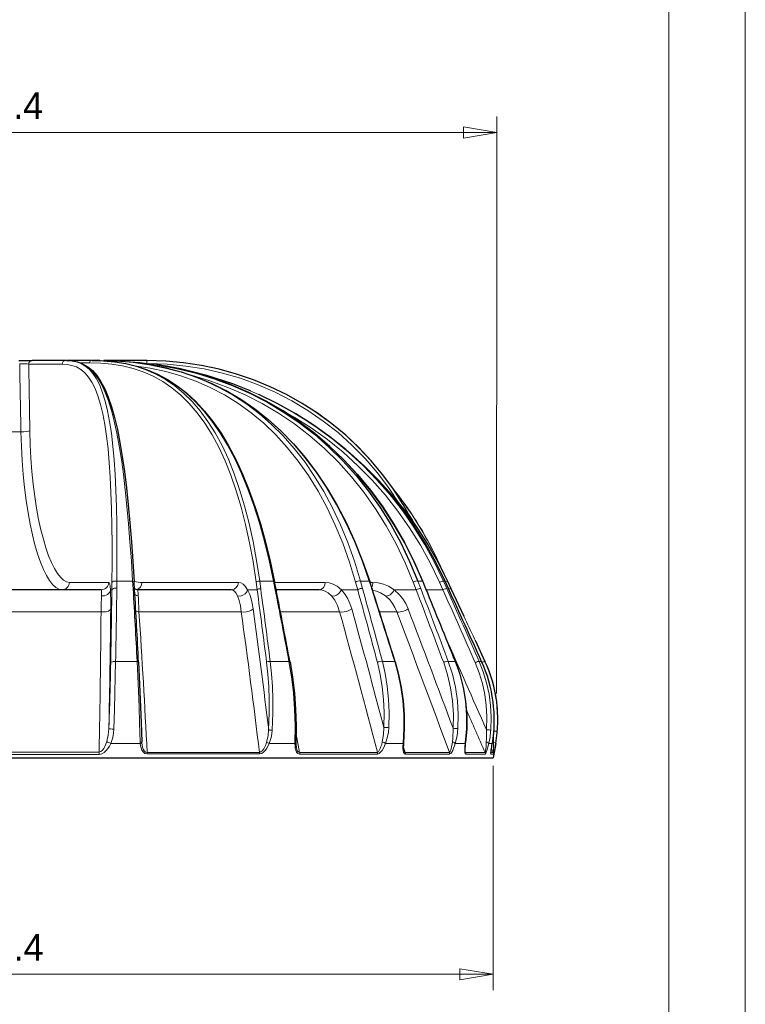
# Model space of a CAD drawing. Header units: millimetres. Extents: x 0 to 594, y 0 to 840.
# Tile 32 of 33: x 499 to 594, y 515 to 644. Entities that reach past the tile are written whole.
import ezdxf

# ---------------------------------------------------------------- set-up
doc = ezdxf.new("R2010")
doc.units = ezdxf.units.MM
doc.styles.add('Default', font='txt')
doc.dimstyles.new('ISO', dxfattribs={"dimtxt": 3.5, "dimasz": 4.375, "dimexe": 2.1, "dimexo": 1.05, "dimgap": 1.75, "dimtad": 1, "dimdsep": 46, "dimtxsty": 'Default', "dimblk": 'CLOSED', "dimcen": 0.09, "dimclrt": 13, "dimadec": 0, "dimazin": 0, "dimtfac": 0.4, "dimtdec": 3, "dimtofl": 0, "dimtmove": 0, "dimatfit": 3, "dimldrblk": 'CLOSED', "dimfxl": 0, "dimtolj": 1, "dimarcsym": 0})

# ---------------------------------------------------------------- blocks, each defined once
blk = doc.blocks.new('_CLOSED')
at = {"color": 0, "linetype": 'ByBlock', "lineweight": -2}
for p, q in [((-1, 0.166667), (0, 0)), ((-1, 0.166667), (-1, -0.166667)), ((0, 0), (-1, -0.166667)), ((0, 0), (-1, 0))]:
    blk.add_line(p, q, dxfattribs=at)
blk = doc.blocks.new('*D18')
at = {"color": 0, "linetype": 'Continuous', "lineweight": -2}
for p, q in [((431.65, 546.31), (431.65, 516.94)), ((561.02, 546.31), (561.02, 516.94)), ((436.03, 519.04), (556.65, 519.04))]:
    blk.add_line(p, q, dxfattribs=at)
at = {"layer": 'Defpoints', "color": 0}
for p in [(431.65, 547.36), (561.02, 547.36), (561.02, 519.04)]:
    blk.add_point(p, dxfattribs=at)
at = {"color": 0, "lineweight": -2, "xscale": 4.375, "yscale": 4.375, "zscale": 4.375, "rotation": 180}
blk.add_blockref('_CLOSED', (431.65, 519.04), dxfattribs=at)
at = {"color": 0, "lineweight": -2, "xscale": 4.375, "yscale": 4.375, "zscale": 4.375}
blk.add_blockref('_CLOSED', (561.02, 519.04), dxfattribs=at)
at = {"color": 0, "lineweight": 0, "insert": (496.34, 522.54), "char_height": 3.5, "attachment_point": 5, "style": 'Default'}
blk.add_mtext('\\A1;129.4', dxfattribs=at)
blk = doc.blocks.new('*D19')
at = {"color": 0, "linetype": 'Continuous', "lineweight": -2}
for p, q in [((431.06, 555.79), (431.07, 631.31)), ((561.47, 555.77), (561.49, 631.29)), ((557.11, 629.19), (435.44, 629.2))]:
    blk.add_line(p, q, dxfattribs=at)
at = {"layer": 'Defpoints', "color": 0}
for p in [(431.07, 629.21), (431.06, 554.74), (561.47, 554.72)]:
    blk.add_point(p, dxfattribs=at)
at = {"color": 0, "lineweight": -2, "xscale": 4.375, "yscale": 4.375, "zscale": 4.375}
for p, rotation in [((431.07, 629.21), 179.9914044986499), ((561.49, 629.19), 359.99140449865)]:
    blk.add_blockref('_CLOSED', p, dxfattribs=dict(at, rotation=rotation))
at = {"color": 0, "lineweight": 0, "insert": (496.28, 632.7), "char_height": 3.5, "attachment_point": 5, "rotation": 359.9914, "style": 'Default'}
blk.add_mtext('\\A1;130.4', dxfattribs=at)
blk = doc.blocks.new('FORMAT')
at = {"color": 0, "linetype": 'Continuous', "lineweight": 0}
for p, q in [((594, 0), (594, 840)), ((584, 10), (584, 830))]:
    blk.add_line(p, q, dxfattribs=at)
blk = doc.blocks.new('Non relazionati1', base_point=(-7.15, 229.83))
at = {"color": 0, "linetype": 'Continuous', "lineweight": 0}
dim = blk.add_linear_dim(base=(561.02, 519.04), p1=(431.65, 547.36), p2=(561.02, 547.36), angle=0, dimstyle='ISO', override={"dimdec": 1, "dimpost": '<>', "dimclrt": 0, "dimtmove": 0}, dxfattribs=at)
dim.commit()
dim.dimension.update_dxf_attribs({"geometry": '*D18', "text_midpoint": (496.34, 519.04), "dimtype": 161})
blk = doc.blocks.new('c', base_point=(-7.15, 229.83))
at = {"color": 0, "linetype": 'Continuous', "lineweight": 30}
for p, q in [((498.97, 599.36), (500.72, 599.36)), ((505.1, 599.36), (500.72, 599.36)), ((508.48, 599.36), (505.19, 599.36)), ((509.57, 599.36), (508.55, 599.36)), ((515.71, 599.36), (510.09, 599.36)), ((514.1, 569.36), (514.04, 570.38)), ((532.61, 569.42), (532.42, 570.4)), ((545.18, 569.46), (544.87, 570.44)), ((552.21, 569.49), (551.81, 570.47)), ((555.17, 569.51), (554.73, 570.48)), ((555.04, 570.49), (555.49, 569.51)), ((509.74, 569.36), (482.93, 569.36)), ((526.76, 569.36), (514.53, 569.36)), ((538.25, 569.36), (532.62, 569.36)), ((555.49, 569.51), (557.18, 565.89)), ((558.65, 562.74), (559.94, 559.97)), ((515.04, 549.4), (515.04, 549.46)), ((535.21, 549.3), (535.22, 549.32)), ((549.28, 549.26), (549.28, 549.28)), ((557.37, 549.26), (557.39, 549.35)), ((560.85, 548.92), (560.9, 549.25)), ((561.35, 549.24), (561.02, 547.36)), ((549.32, 548.31), (549.32, 548.31)), ((560.72, 547.96), (560.72, 547.96)), ((431.65, 547.36), (561.02, 547.36))]:
    blk.add_line(p, q, dxfattribs=at)
at = {"color": 0, "linetype": 'Continuous', "lineweight": 0}
for p, q in [((510.09, 599.36), (510.09, 599.35)), ((515.71, 599.36), (515.71, 598.99)), ((504.61, 598.87), (500.24, 598.87)), ((508.22, 599.07), (506.97, 599.07)), ((499.24, 590.02), (493.44, 590.02)), ((554.19, 572.21), (553.65, 573.37)), ((553.65, 573.37), (553.69, 573.37)), ((553.69, 573.37), (555.03, 570.51)), ((510.74, 570.32), (505.59, 570.32)), ((511.14, 570.29), (511.13, 569.36)), ((511.79, 570.49), (511.78, 569.55)), ((513.85, 570.49), (511.79, 570.49)), ((513.91, 569.47), (513.85, 570.49)), ((527.69, 570.32), (515.07, 570.32)), ((530, 570.37), (530.14, 569.36)), ((530.47, 570.49), (530.61, 569.47)), ((532.28, 570.49), (530.47, 570.49)), ((532.47, 569.51), (532.28, 570.49)), ((539.05, 570.32), (532.43, 570.32)), ((543.02, 570.33), (543.29, 569.36)), ((543.66, 570.49), (543.93, 569.51)), ((544.8, 570.49), (543.66, 570.49)), ((545.12, 569.51), (544.8, 570.49)), ((545.29, 570.32), (544.9, 570.32)), ((550.56, 570.33), (550.94, 569.36)), ((551.16, 570.49), (551.53, 569.51)), ((551.79, 570.49), (551.16, 570.49)), ((552.19, 569.51), (551.79, 570.49)), ((554, 570.33), (554.44, 569.36)), ((554.52, 570.49), (554.95, 569.51)), ((554.72, 570.49), (554.52, 570.49)), ((555.17, 569.51), (554.72, 570.49)), ((510.94, 569.36), (511.13, 569.36)), ((528.89, 569.36), (530.14, 569.36)), ((543.29, 569.36), (541.16, 569.36)), ((550.94, 569.36), (548.07, 569.36)), ((554.44, 569.36), (552.27, 569.36)), ((509.71, 566.47), (482.97, 566.47)), ((528.05, 566.47), (514.68, 566.47)), ((540.92, 566.47), (533.19, 566.47)), ((548.4, 566.47), (546.13, 566.47)), ((514.42, 559.98), (511.62, 559.97)), ((534.3, 559.97), (531.84, 559.98)), ((548.13, 559.97), (546.52, 559.97)), ((556.05, 559.97), (555.14, 559.97)), ((559.5, 559.98), (559.18, 559.97)), ((535.24, 550.44), (535.68, 548.08)), ((514.85, 549.24), (510.99, 549.24)), ((515.04, 549.31), (515.04, 549.46)), ((535.08, 549.24), (531.73, 549.24)), ((535.08, 549.24), (535.08, 549.26)), ((549.23, 549.24), (546.94, 549.24)), ((549.23, 549.23), (549.23, 549.24)), ((557.36, 549.24), (556.06, 549.24)), ((557.36, 549.24), (557.37, 549.33)), ((560.9, 549.24), (560.44, 549.24)), ((560.85, 548.91), (560.9, 549.24)), ((545.86, 548.08), (535.68, 548.08)), ((545.88, 547.84), (535.7, 547.84)), ((549.26, 548.88), (549.51, 548.08)), ((555.29, 548.08), (549.51, 548.08)), ((555.32, 547.84), (549.54, 547.84)), ((557.31, 548.27), (557.39, 548.08)), ((559.96, 548.08), (557.39, 548.08)), ((559.99, 547.84), (557.42, 547.84)), ((561.03, 548.08), (560.73, 548.08)), ((561.06, 547.84), (560.73, 547.84)), ((561.03, 548.08), (560.79, 548.58))]:
    blk.add_line(p, q, dxfattribs=at)
for points in [[(505.1, 599.36), (505.77, 599.32), (506.42, 599.2), (507.03, 598.99), (507.61, 598.66), (508.15, 598.23), (508.65, 597.66), (509.11, 596.96), (509.54, 596.13), (509.92, 595.15), (510.26, 594.03), (510.57, 592.77), (510.84, 591.37), (511.07, 589.84), (511.27, 588.16), (511.43, 586.36), (511.56, 584.43), (511.66, 582.39), (511.73, 580.23), (511.78, 577.96), (511.8, 575.59), (511.8, 573.13), (511.79, 570.49)], [(505.19, 599.36), (505.86, 599.32), (506.51, 599.2), (507.13, 598.99), (507.72, 598.67), (508.29, 598.24), (508.83, 597.68), (509.33, 596.99), (509.81, 596.16), (510.26, 595.18), (510.68, 594.07), (511.08, 592.81), (511.44, 591.41), (511.78, 589.87), (512.09, 588.2), (512.38, 586.4), (512.64, 584.47), (512.88, 582.42), (513.11, 580.25), (513.31, 577.98), (513.5, 575.61), (513.68, 573.15), (513.85, 570.49)], [(508.48, 599.36), (509.96, 599.31), (511.41, 599.18), (512.84, 598.95), (514.22, 598.61), (515.57, 598.15), (516.87, 597.58), (518.13, 596.88), (519.35, 596.05), (520.52, 595.09), (521.63, 594), (522.7, 592.76), (523.7, 591.39), (524.65, 589.88), (525.54, 588.23), (526.38, 586.44), (527.15, 584.53), (527.85, 582.49), (528.5, 580.33), (529.08, 578.05), (529.6, 575.66), (530.06, 573.17), (530.47, 570.49)], [(508.55, 599.36), (510.03, 599.31), (511.48, 599.18), (512.91, 598.96), (514.31, 598.62), (515.68, 598.18), (517.02, 597.61), (518.32, 596.92), (519.58, 596.1), (520.81, 595.14), (521.99, 594.05), (523.13, 592.82), (524.22, 591.44), (525.27, 589.93), (526.26, 588.28), (527.2, 586.5), (528.09, 584.58), (528.93, 582.54), (529.71, 580.37), (530.43, 578.08), (531.1, 575.68), (531.71, 573.19), (532.28, 570.49)], [(509.57, 599.36), (511.66, 599.31), (513.71, 599.15), (515.74, 598.88), (517.73, 598.5), (519.68, 598), (521.6, 597.38), (523.47, 596.63), (525.29, 595.76), (527.06, 594.76), (528.78, 593.64), (530.43, 592.38), (532.02, 591), (533.54, 589.49), (534.99, 587.85), (536.36, 586.09), (537.66, 584.2), (538.87, 582.21), (540, 580.09), (541.05, 577.87), (542, 575.55), (542.86, 573.12), (543.66, 570.49)], [(509.59, 599.36), (511.75, 599.3), (513.9, 599.13), (516.02, 598.84), (518.1, 598.43), (520.16, 597.88), (522.17, 597.2), (524.15, 596.38), (526.08, 595.42), (527.95, 594.32), (529.77, 593.08), (531.53, 591.69), (533.22, 590.16), (534.84, 588.49), (536.39, 586.68), (537.86, 584.73), (539.24, 582.66), (540.54, 580.45), (541.75, 578.13), (542.87, 575.69), (543.88, 573.15), (544.81, 570.49)], [(550.35, 578.47), (549.21, 580.53), (547.94, 582.52), (546.55, 584.43), (545.05, 586.24), (543.43, 587.96), (541.72, 589.58), (539.91, 591.09), (538, 592.48), (536.02, 593.76), (533.96, 594.91), (531.84, 595.94), (529.66, 596.83), (527.43, 597.59), (525.16, 598.22), (522.85, 598.71), (520.52, 599.07), (518.17, 599.28), (515.71, 599.36)], [(499.07, 598.94), (499.43, 598.94), (499.77, 598.93), (500.04, 598.91), (500.24, 598.87)], [(504.61, 598.87), (505.27, 598.84), (505.9, 598.72), (506.49, 598.51), (507.05, 598.19), (507.58, 597.76), (508.07, 597.2), (508.52, 596.51), (508.93, 595.68), (509.31, 594.72), (509.65, 593.61), (509.95, 592.36), (510.21, 590.98), (510.44, 589.45), (510.63, 587.8), (510.79, 586.02), (510.92, 584.11), (511.01, 582.08), (511.09, 579.95), (511.13, 577.7), (511.15, 575.36), (511.16, 572.93), (511.14, 570.29)], [(508.22, 599.07), (509.69, 599.02), (511.13, 598.89), (512.53, 598.66), (513.91, 598.32), (515.24, 597.87), (516.53, 597.3), (517.78, 596.61), (518.98, 595.79), (520.14, 594.83), (521.25, 593.74), (522.3, 592.51), (523.3, 591.15), (524.24, 589.65), (525.12, 588.01), (525.94, 586.24), (526.71, 584.34), (527.41, 582.31), (528.05, 580.16), (528.63, 577.89), (529.14, 575.52), (529.6, 573.04), (530, 570.37)], [(514.1, 598.68), (516.16, 598.37), (518.19, 597.93), (520.17, 597.36), (522.12, 596.66), (524.01, 595.83), (525.85, 594.86), (527.63, 593.76), (529.35, 592.52), (531, 591.14), (532.58, 589.63), (534.08, 587.98), (535.51, 586.2), (536.85, 584.29), (538.11, 582.26), (539.28, 580.1), (540.36, 577.83), (541.34, 575.44), (542.22, 572.96), (543.02, 570.33)], [(548.67, 580.68), (547.32, 582.73), (545.85, 584.69), (544.25, 586.54), (542.54, 588.29), (540.72, 589.93), (538.79, 591.44), (536.77, 592.83), (534.67, 594.09), (532.49, 595.21), (530.25, 596.19), (527.95, 597.03), (525.6, 597.71), (523.21, 598.25), (520.79, 598.64), (518.35, 598.88), (515.9, 598.97)], [(521.57, 597.42), (523.96, 596.7), (526.3, 595.84), (528.58, 594.85), (530.8, 593.72), (532.95, 592.45), (535.03, 591.05), (537.02, 589.51), (538.94, 587.85), (540.76, 586.06), (542.48, 584.14), (544.11, 582.11), (545.62, 579.96), (547.03, 577.71), (548.33, 575.36), (549.5, 572.9), (550.56, 570.33)], [(528.93, 595.52), (531.3, 594.46), (533.6, 593.28), (535.84, 591.97), (538, 590.55), (540.09, 589.01), (542.09, 587.36), (544, 585.6), (545.81, 583.74), (547.53, 581.77), (549.14, 579.72), (550.64, 577.57), (552.03, 575.33), (553.3, 573.02), (554.52, 570.49)], [(530.32, 594.92), (532.73, 593.75), (535.08, 592.44), (537.35, 591.01), (539.54, 589.46), (541.65, 587.78), (543.66, 585.98), (545.58, 584.08), (547.39, 582.06), (549.09, 579.94), (550.67, 577.73), (552.14, 575.42), (553.48, 573.03), (554.72, 570.49)], [(532.7, 593.26), (534.98, 591.96), (537.19, 590.55), (539.32, 589.01), (541.37, 587.35), (543.32, 585.58), (545.17, 583.71), (546.92, 581.72), (548.56, 579.64), (550.09, 577.47), (551.5, 575.2), (552.79, 572.86), (554, 570.33)], [(499.24, 590.02), (499.3, 588.12), (499.39, 586.27), (499.53, 584.46), (499.71, 582.72), (499.92, 581.04), (500.16, 579.44), (500.44, 577.94), (500.74, 576.53), (501.07, 575.23), (501.42, 574.04), (501.79, 572.97), (502.18, 572.03), (502.57, 571.23), (502.97, 570.57), (503.38, 570.04), (503.79, 569.67), (504.2, 569.44), (504.61, 569.36)], [(500.4, 590.15), (500.45, 588.34), (500.54, 586.56), (500.67, 584.83), (500.84, 583.16), (501.05, 581.55), (501.28, 580.02), (501.55, 578.57), (501.85, 577.22), (502.17, 575.97), (502.51, 574.83), (502.86, 573.81), (503.23, 572.91), (503.62, 572.13), (504, 571.49), (504.4, 570.99), (504.79, 570.62), (505.18, 570.4), (505.59, 570.32)], [(510.74, 570.32), (510.8, 570.27), (510.85, 570.1), (510.89, 569.82), (510.94, 569.36)], [(527.69, 570.32), (528, 570.27), (528.3, 570.1), (528.58, 569.83), (528.89, 569.36)], [(530, 570.37), (530.1, 570.45), (530.26, 570.49), (530.47, 570.49)], [(539.05, 570.32), (539.58, 570.27), (540.1, 570.1), (540.6, 569.83), (541.16, 569.36)], [(545.29, 570.32), (545.99, 570.27), (546.68, 570.1), (547.34, 569.82), (548.07, 569.36)], [(509.74, 569.36), (509.76, 569.31), (509.76, 569.18), (509.77, 568.97), (509.77, 568.55)], [(510.98, 566.86), (510.98, 567.53), (510.98, 568.15), (510.97, 568.7), (510.94, 569.36)], [(514.53, 569.36), (514.54, 569.31), (514.55, 569.19), (514.57, 568.98), (514.59, 568.55)], [(526.76, 569.36), (526.96, 569.31), (527.16, 569.19), (527.34, 568.97), (527.58, 568.55)], [(528.89, 569.36), (528.77, 569.07), (528.56, 568.83), (528.28, 568.64), (527.96, 568.54), (527.58, 568.55)], [(528.05, 566.47), (527.94, 567.27), (527.78, 567.96), (527.58, 568.55)], [(529.6, 566.86), (529.49, 567.54), (529.34, 568.17), (529.17, 568.72), (528.89, 569.36)], [(538.25, 569.36), (538.64, 569.31), (539.03, 569.19), (539.41, 568.97), (539.88, 568.55)], [(541.16, 569.36), (541.01, 569.07), (540.78, 568.82), (540.5, 568.64), (540.21, 568.54), (539.88, 568.55)], [(540.92, 566.47), (540.65, 567.28), (540.3, 567.98), (539.88, 568.55)], [(542.51, 566.86), (542.28, 567.55), (542, 568.18), (541.67, 568.74), (541.16, 569.36)], [(545.23, 569.31), (545.77, 569.19), (546.29, 568.97), (546.94, 568.55)], [(548.4, 566.47), (548.16, 567.03), (547.86, 567.54), (547.52, 567.99), (546.94, 568.55)], [(549.89, 566.86), (549.57, 567.55), (549.18, 568.19), (548.73, 568.75), (548.07, 569.36)], [(509.71, 566.47), (510.05, 566.45), (510.39, 566.49), (510.67, 566.57), (510.88, 566.69), (510.98, 566.86)], [(528.05, 566.47), (528.38, 566.43), (528.75, 566.46), (529.11, 566.54), (529.4, 566.67), (529.6, 566.86)], [(540.92, 566.47), (541.18, 566.43), (541.52, 566.45), (541.88, 566.53), (542.22, 566.67), (542.51, 566.86)], [(511.62, 559.97), (511.58, 557.96), (511.53, 555.85), (511.47, 553.69), (511.38, 551.13)], [(514.42, 559.98), (514.52, 558.06), (514.61, 556.07), (514.69, 554.03), (514.76, 551.96), (514.84, 549.4)], [(531.38, 559.86), (531.54, 558.29), (531.66, 556.66), (531.71, 554.98), (531.72, 553.26), (531.64, 551.01)], [(531.84, 559.98), (532.01, 558.37), (532.13, 556.71), (532.19, 554.99), (532.2, 553.25), (532.12, 550.97)], [(534.3, 559.97), (534.63, 557.97), (534.88, 555.87), (535.04, 553.71), (535.11, 551.53), (535.08, 549.26)], [(545.88, 559.82), (546.24, 558.28), (546.5, 556.67), (546.67, 555.01), (546.74, 553.33), (546.7, 551.34)], [(546.52, 559.97), (546.89, 558.39), (547.16, 556.74), (547.34, 555.04), (547.41, 553.31), (547.37, 551.31)], [(548.13, 559.97), (548.59, 558.32), (548.94, 556.6), (549.19, 554.83), (549.32, 553.03), (549.34, 551.22), (549.23, 549.24)], [(554.54, 559.82), (555.06, 558.21), (555.45, 556.53), (555.7, 554.81), (555.81, 553.05), (555.77, 551.24)], [(555.14, 559.97), (555.68, 558.32), (556.08, 556.6), (556.34, 554.83), (556.45, 553.03), (556.4, 551.2)], [(556.05, 559.97), (556.64, 558.3), (557.09, 556.56), (557.39, 554.77), (557.54, 552.95), (557.53, 551.14), (557.37, 549.33)], [(558.66, 559.82), (559.19, 558.48), (559.61, 557.09), (559.92, 555.66), (560.11, 554.21), (560.19, 552.75), (560.14, 551.03)], [(559.18, 559.97), (559.72, 558.6), (560.15, 557.17), (560.47, 555.71), (560.67, 554.22), (560.75, 552.72), (560.7, 550.99)], [(559.94, 559.97), (559.94, 559.97)], [(510.74, 551.18), (510.66, 550.32), (510.47, 549.48)], [(511.38, 551.13), (511.33, 550.57), (511.24, 550.01), (510.99, 549.24)], [(531.64, 551.01), (531.58, 550.23), (531.38, 549.39)], [(531.64, 551.01), (531.75, 550.99), (531.91, 550.98), (532.12, 550.97)], [(532.12, 550.97), (532.07, 550.5), (531.99, 550.04), (531.73, 549.24)], [(546.7, 551.34), (546.66, 550.4), (546.51, 549.45)], [(547.37, 551.31), (547.31, 550.72), (547.21, 550.14), (546.94, 549.24)], [(556.4, 551.2), (556.29, 550.25), (556.06, 549.24)], [(509.45, 548.11), (509.68, 548.18), (509.89, 548.36), (510.07, 548.59), (510.22, 548.86), (510.35, 549.15), (510.47, 549.48)], [(509.46, 547.81), (509.81, 547.88), (510.12, 548.06), (510.4, 548.31), (510.62, 548.59), (510.82, 548.9), (510.99, 549.24)], [(514.84, 549.4), (514.96, 549.42), (515.04, 549.46)], [(515.04, 549.31), (515.01, 549.28), (514.85, 549.24)], [(514.85, 549.24), (514.89, 548.94), (514.96, 548.65), (515.07, 548.37), (515.23, 548.13), (515.46, 547.95), (515.76, 547.87)], [(515.04, 549.31), (515.08, 549.03), (515.13, 548.76), (515.22, 548.51), (515.34, 548.29), (515.51, 548.12), (515.75, 548.05)], [(530.44, 548.05), (530.64, 548.13), (530.83, 548.3), (531, 548.53), (531.14, 548.79), (531.27, 549.07), (531.38, 549.39)], [(530.45, 547.87), (530.73, 547.94), (530.98, 548.12), (531.21, 548.35), (531.41, 548.62), (531.58, 548.92), (531.73, 549.24)], [(535.21, 549.31), (535.21, 549.28), (535.08, 549.24)], [(535.08, 549.24), (535.09, 548.93), (535.12, 548.63), (535.19, 548.35), (535.3, 548.1), (535.47, 547.92), (535.7, 547.84)], [(545.86, 548.08), (546, 548.16), (546.12, 548.34), (546.24, 548.57), (546.34, 548.84), (546.43, 549.12), (546.51, 549.45)], [(545.88, 547.84), (546.09, 547.91), (546.29, 548.09), (546.48, 548.33), (546.65, 548.61), (546.8, 548.91), (546.94, 549.24)], [(546.94, 549.24), (546.76, 549.36), (546.51, 549.45)], [(549.54, 547.84), (549.4, 547.9), (549.3, 548.07), (549.24, 548.31), (549.21, 548.59), (549.21, 548.88), (549.23, 549.23)], [(555.68, 549.44), (555.64, 549.14), (555.58, 548.86), (555.52, 548.59), (555.46, 548.35), (555.38, 548.17), (555.29, 548.08)], [(556.06, 549.24), (555.95, 548.92), (555.84, 548.62), (555.72, 548.34), (555.59, 548.09), (555.46, 547.91), (555.32, 547.84)], [(555.68, 549.44), (555.81, 549.4), (555.93, 549.35), (556.06, 549.24)], [(557.42, 547.84), (557.35, 547.9), (557.3, 548.08), (557.29, 548.32), (557.29, 548.6), (557.32, 548.9), (557.36, 549.24)], [(559.96, 548.08), (559.99, 548.16), (560.02, 548.33), (560.05, 548.56), (560.08, 548.82), (560.1, 549.11), (560.12, 549.43)], [(559.99, 547.84), (560.05, 547.91), (560.12, 548.09), (560.2, 548.33), (560.28, 548.61), (560.36, 548.91), (560.44, 549.24)], [(561.03, 548.08), (561.03, 548.15), (561.04, 548.32), (561.04, 548.55), (561.05, 548.81), (561.06, 549.1), (561.07, 549.42)], [(561.06, 547.84), (561.08, 547.91), (561.12, 548.09), (561.17, 548.33), (561.22, 548.61), (561.28, 548.91), (561.34, 549.24)], [(561.34, 549.24), (561.34, 549.24)], [(509.46, 547.81), (504.43, 547.81), (499.32, 547.81), (494.18, 547.81), (489.06, 547.81), (483.22, 547.81)], [(509.45, 548.11), (504.42, 548.11), (499.31, 548.11), (494.17, 548.11), (489.05, 548.11), (483.23, 548.11)], [(535.25, 548.72), (535.31, 548.49), (535.39, 548.29), (535.51, 548.14), (535.68, 548.08)], [(549.51, 548.08), (549.41, 548.13), (549.32, 548.31)], [(557.39, 548.08), (557.33, 548.13)], [(560.85, 548.91), (560.81, 548.69), (560.78, 548.47), (560.75, 548.25), (560.73, 548.06), (560.72, 547.92), (560.73, 547.84)]]:
    blk.add_lwpolyline(points, dxfattribs=at)
at = {"color": 0, "linetype": 'Continuous', "lineweight": 30}
for points in [[(505.19, 599.36), (505.92, 599.31), (506.63, 599.18), (507.31, 598.93), (507.97, 598.55), (508.58, 598.04), (509.16, 597.39), (509.69, 596.59), (510.19, 595.65), (510.66, 594.55), (511.09, 593.31), (511.48, 591.9), (511.85, 590.35), (512.19, 588.65), (512.49, 586.81), (512.78, 584.83), (513.04, 582.71), (513.27, 580.47), (513.49, 578.11), (513.69, 575.64), (513.87, 573.07), (514.04, 570.38)], [(508.55, 599.36), (510.04, 599.31), (511.5, 599.18), (512.95, 598.95), (514.36, 598.61), (515.74, 598.16), (517.1, 597.58), (518.41, 596.88), (519.69, 596.05), (520.93, 595.08), (522.12, 593.98), (523.26, 592.74), (524.36, 591.36), (525.41, 589.84), (526.4, 588.18), (527.35, 586.4), (528.24, 584.48), (529.07, 582.43), (529.85, 580.26), (530.57, 577.98), (531.24, 575.59), (531.85, 573.09), (532.42, 570.4)], [(509.59, 599.36), (511.76, 599.3), (513.91, 599.13), (516.03, 598.84), (518.12, 598.42), (520.19, 597.87), (522.21, 597.19), (524.19, 596.37), (526.12, 595.4), (528, 594.3), (529.82, 593.05), (531.59, 591.66), (533.28, 590.12), (534.91, 588.45), (536.45, 586.64), (537.92, 584.69), (539.31, 582.61), (540.61, 580.4), (541.82, 578.08), (542.93, 575.64), (543.94, 573.1), (544.87, 570.44)], [(509.71, 599.36), (512.26, 599.29), (514.79, 599.1), (517.3, 598.77), (519.77, 598.31), (522.2, 597.71), (524.58, 596.97), (526.92, 596.1), (529.2, 595.09), (531.41, 593.94), (533.56, 592.66), (535.63, 591.25), (537.63, 589.7), (539.53, 588.03), (541.35, 586.23), (543.08, 584.32), (544.7, 582.28), (546.22, 580.13), (547.62, 577.88), (548.92, 575.52), (550.09, 573.07), (551.16, 570.49)], [(550.37, 578.45), (549.22, 580.52), (547.96, 582.51), (546.57, 584.41), (545.06, 586.23), (543.45, 587.95), (541.73, 589.57), (539.92, 591.08), (538.02, 592.47), (536.03, 593.75), (533.98, 594.9), (531.85, 595.93), (529.67, 596.83), (527.44, 597.59), (525.16, 598.22), (522.86, 598.71), (520.52, 599.07), (518.17, 599.28), (515.71, 599.36)], [(516.99, 598.82), (519.47, 598.37), (521.92, 597.79), (524.33, 597.07), (526.7, 596.2), (529.01, 595.2), (531.27, 594.07), (533.47, 592.79), (535.59, 591.38), (537.64, 589.83), (539.61, 588.15), (541.49, 586.35), (543.28, 584.42), (544.97, 582.37), (546.56, 580.2), (548.04, 577.93), (549.4, 575.56), (550.65, 573.09), (551.79, 570.49)], [(551.81, 570.47), (550.69, 573.03), (549.44, 575.5), (548.08, 577.87), (546.6, 580.15), (545.02, 582.32), (543.33, 584.37), (541.54, 586.3), (539.66, 588.11), (537.69, 589.79), (535.64, 591.34), (533.52, 592.76), (531.32, 594.04), (529.06, 595.18), (526.75, 596.19), (524.38, 597.05), (521.96, 597.78), (519.51, 598.36), (516.99, 598.82)], [(529.28, 595.37), (528.93, 595.52)], [(554.73, 570.48), (553.52, 572.95), (552.19, 575.34), (550.73, 577.64), (549.15, 579.86), (547.45, 581.98), (545.65, 584), (543.74, 585.91), (541.74, 587.7), (539.64, 589.38), (537.45, 590.94), (535.19, 592.38), (532.85, 593.69), (530.36, 594.9)], [(542.25, 587.27), (544.2, 585.51), (546.07, 583.65), (547.83, 581.69), (549.49, 579.64), (551.03, 577.51), (552.46, 575.29), (553.77, 573), (555.04, 570.49)], [(514.53, 569.36), (514.46, 569.36), (514.1, 569.46)], [(514.63, 559.86), (514.72, 557.98), (514.81, 556.01), (514.88, 554), (514.96, 551.97), (515.04, 549.46)], [(534.44, 559.88), (534.76, 557.9), (535.01, 555.83), (535.16, 553.71), (535.23, 551.57), (535.22, 549.32)], [(548.2, 559.93), (548.65, 558.28), (549, 556.57), (549.24, 554.82), (549.37, 553.04), (549.39, 551.25), (549.28, 549.28)], [(556.08, 559.96), (556.66, 558.29), (557.11, 556.55), (557.41, 554.77), (557.55, 552.96), (557.55, 551.15), (557.39, 549.35)], [(549.28, 549.26), (549.27, 549.02), (549.26, 548.78), (549.27, 548.55), (549.32, 548.31)], [(557.37, 549.26), (557.35, 549.06), (557.33, 548.87), (557.32, 548.68), (557.31, 548.5), (557.31, 548.34), (557.32, 548.2), (557.33, 548.13)], [(560.72, 547.96), (560.73, 548.02), (560.74, 548.13), (560.75, 548.27), (560.77, 548.42), (560.79, 548.57), (560.82, 548.74), (560.85, 548.92)]]:
    blk.add_lwpolyline(points, dxfattribs=at)
at = {"color": 0, "linetype": 'Continuous', "lineweight": 0}
for centre, radius, start, end in [((-6779.75, 459.26), 7280.16, 1.029088, 1.099365), ((-8336.86, 440.56), 8838.53, 0.969819, 1.026355), ((513.23, 554.45), 44.66, 25.0683, 39.2935), ((513.11, 554.38), 44.77, 25.1052, 38.6859), ((513.2, 554.37), 44.37, 30.8559, 34.0088), ((-625.95, 583.31), 1137.81, 358.82486, 359.3071), ((515.08, 575.4), 5.08, 258.2309, 269.9257), ((398.42, 570.66), 111.37, 357.8427, 358.9147), ((-607.21, 581.23), 1118.4, 358.90087, 359.39148), ((-710.47, 497.69), 1226.48, 2.9109, 3.35524), ((285.05, 557.39), 229.81, 2.2648, 2.7845), ((-389.7, 444.66), 928.25, 7.12876, 7.71994), ((-392.14, 444.95), 931.11, 7.09648, 7.6858), ((-630.85, 342), 1185.36, 10.59647, 11.06579), ((-459.2, 291.83), 1040.2, 14.92947, 15.4738), ((-457.75, 292.37), 1039.31, 14.92095, 15.46572), ((-869.6, 116.87), 1485.36, 17.35625, 17.74207), ((-945.36, -1.54), 1601.51, 20.51909, 20.88382), ((-941.85, -0.76), 1598.57, 20.5346, 20.90004), ((-1801.76, -389.72), 2541.89, 21.93881, 22.17074), ((-2384.41, -737), 3216.12, 23.78, 23.96578), ((-2376.19, -735.16), 3208.39, 23.80788, 23.99415), ((-5327.36, -2109.57), 6463.87, 24.393106, 24.485954), ((-594.3, 572.81), 1104.03, 358.7177, 359.67082), ((-624.07, 576.54), 1135.09, 358.71954, 359.51101), ((-655.86, 489.12), 1173.09, 2.87923, 3.78042), ((-410.46, 435.6), 947.59, 6.81509, 7.93814), ((-414.56, 437.09), 953.04, 6.8648, 7.82558), ((-492.28, 279), 1072.45, 14.53109, 15.54853), ((-485.04, 281.34), 1066.49, 14.66544, 15.52869), ((-990.27, -20.69), 1646.89, 20.20371, 20.88702), ((-979.88, -18.14), 1637.8, 20.3434, 20.92724), ((-5475.39, -2247.16), 6656.22, 24.943953, 25.000135), ((-2457.44, -773.84), 3295.61, 23.70386, 23.93573), ((-13.56, 570.74), 524.66, 357.8636, 358.8034), ((542.54, 552.3), 18.61, 350.5315, 24.3345), ((543.59, 552.38), 18.03, 355.042, 24.9273), ((-2450.65, -766.35), 3285.04, 23.58602, 23.69214), ((545.5, 550.82), 10.27, 352.2816, 2.31), ((545.67, 550.37), 14.48, 356.2752, 2.6045), ((548.42, 551.92), 12.32, 347.4249, 355.6397), ((541.19, 549.99), 19.88, 358.3668, 1.4835), ((544.68, 552.27), 16.93, 349.6837, 355.0734), ((518.36, 549.5), 3.52, 181.5736, 184.2054), ((557.35, 549.27), 0.027, 285.922, 343.046), ((522.79, 28857.88), 28309.83, 269.985758, 270.015479), ((522.8, 28787.92), 28240.05, 269.985715, 270.015522), ((560.66, 547.91), 0.4, 350.0042, 24.9881)]:
    blk.add_arc(centre, radius, start, end, dxfattribs=at)
at = {"color": 0, "linetype": 'Continuous', "lineweight": 30}
for centre, radius, start, end in [((509.84, 549.54), 49.78, 67.454, 80.5584), ((-701.77, 497.33), 1218, 2.94316, 3.39072), ((-626.13, 341.93), 1180.86, 10.63616, 11.1075), ((-869.26, 116.33), 1485.25, 17.37767, 17.76366), ((-1804.15, -391.11), 2544.64, 21.94727, 22.179), ((-5339.64, -2115.37), 6477.45, 24.39494, 24.4876), ((542.55, 552.3), 18.61, 350.5408, 24.3253), ((543.63, 552.37), 18, 350, 24.9999), ((538, 549.19), 2.79, 177.8267, 189.7386)]:
    blk.add_arc(centre, radius, start, end, dxfattribs=at)
at = {"color": 0, "linetype": 'Continuous', "lineweight": 0}
for centre, major_axis, ratio, start_param, end_param in [((500.72, 598.86), (0, 0.5), 0.955853, 6.283185, 7.819042), ((508.48, 599.06), (0, 0.3), 0.864154, 6.283185, 7.819057), ((509.74, 570.36), (0, 1), 0.997252, 3.141593, 4.677506), ((511.63, 569.34), (0.5, -0.005), 0.445266, 1.273358, 3.08678), ((526.76, 570.36), (0, 1), 0.937734, 3.141593, 4.677498), ((538.25, 570.36), (0, 1), 0.801769, 3.141593, 4.677491), ((513.8, 569.35), (0.299, 0.018), 0.430962, 6.226923, 7.485081), ((514.82, 569.39), (0.99, 0.144), 0.850751, 3.838727, 4.354881), ((530.42, 569.35), (0.297, 0.04), 0.449255, 0.846598, 2.772934), ((532.22, 569.34), (0.393, 0.077), 0.41293, 0.000034, 0.784352), ((543.62, 569.34), (0.385, 0.107), 0.400648, 0.51446, 2.461775), ((544.8, 569.34), (0.381, 0.122), 0.348426, 6.283162, 6.755217), ((547.46, 569.39), (0.611, 0.792), 0.540186, 3.327643, 5.066517), ((551.19, 569.34), (0.374, 0.143), 0.310423, 0.276808, 2.177076), ((551.84, 569.34), (0.37, 0.151), 0.249749, 6.283166, 6.530405), ((554.59, 569.34), (0.365, 0.163), 0.200671, 0.097556, 1.915992), ((554.81, 569.34), (0.364, 0.166), 0.136608, 6.208426, 6.357936), ((555.13, 569.34), (0.362, 0.169), 0.12403, 6.278489, 7.587769), ((514.33, 559.85), (0.3, 0.015), 0.431246, 0, 1.225304), ((531.66, 559.85), (0.298, 0.037), 0.448341, 0.882906, 2.79346), ((547.82, 559.81), (0.382, 0.119), 0.352619, 6.283054, 6.777776), ((555.7, 559.81), (0.371, 0.149), 0.255899, 6.283185, 6.546289), ((559.14, 559.81), (0.364, 0.165), 0.143514, 6.198211, 6.368132), ((560.3, 551.02), (0.399, -0.031), 0.003384, 0.129902, 1.992125), ((561.15, 550.85), (0.399, -0.034), 0.014849, 0.014866, 1.69866), ((531.54, 549.29), (0.276, -0.118), 0.112176, 0.875768, 2.240639), ((534.82, 549.33), (-0.4, 0.012), 0.206183, 2.314507, 3.142005), ((548.89, 549.31), (-0.398, 0.036), 0.192234, 2.624092, 3.141592), ((548.88, 549.3), (-0.398, 0.036), 0.192232, 2.624114, 3.234899), ((556.99, 549.4), (-0.397, 0.053), 0.152376, 2.859162, 3.14183), ((560.05, 549.31), (0.39, -0.089), 0.339372, 0.139645, 1.452001), ((560.51, 549.31), (-0.395, 0.066), 0.109398, 3.049324, 3.234258), ((560.94, 549.31), (0.393, -0.072), 0.3403, 0.018343, 1.314686), ((515.65, 547.92), (0, -0.3), 0.366932, 1.396247, 2.007112), ((535.43, 547.91), (0, -0.4), 0.693875, 1.396335, 2.007201), ((557.04, 547.91), (0, -0.4), 0.963318, 1.396193, 2.007058), ((560.33, 547.91), (0, -0.4), 0.996327, 1.395566, 1.775692)]:
    blk.add_ellipse(centre, major_axis=major_axis, ratio=ratio, start_param=start_param, end_param=end_param, dxfattribs=at)
at = {"color": 0, "linetype": 'Continuous', "lineweight": 0, "extrusion": (0, 0, -1)}
for centre, major_axis, ratio, start_param, end_param in [((505.1, 598.86), (0, -0.5), 0.971588, 1.60571, 3.141592), ((509.57, 598.96), (0, -0.4), 0.691677, 2.852368, 3.141593), ((499.44, 590.19), (-1, -0.017), 0.173883, 3.438842, 4.91626), ((553.28, 573.21), (0.362, 0.17), 0.056722, 0.028432, 0.575768), ((504.61, 570.36), (0, -1), 0.978635, 4.747294, 6.283185), ((511.64, 570.28), (-0.5, 0.005), 0.445498, 0.056692, 1.871608), ((513.74, 570.36), (-0.299, -0.018), 0.430942, 1.942322, 3.199788), ((514.18, 570.36), (0, -1), 0.892074, 4.747294, 6.094801), ((532.03, 570.32), (-0.392, -0.077), 0.412782, 2.360164, 3.141768), ((543.34, 570.32), (-0.385, -0.107), 0.400403, 0.681866, 2.630374), ((544.48, 570.32), (-0.381, -0.122), 0.348002, 2.671931, 3.142163), ((544.69, 570.36), (0, -1), 0.603227, 4.747292, 5.494185), ((550.81, 570.32), (-0.374, -0.143), 0.30987, 0.966338, 2.867156), ((551.44, 570.32), (-0.37, -0.151), 0.249122, 2.896029, 3.387331), ((554.16, 570.32), (-0.365, -0.163), 0.199975, 1.227235, 3.045695), ((554.36, 570.32), (-0.364, -0.166), 0.135903, 3.067896, 3.215319), ((554.67, 570.32), (-0.362, -0.169), 0.123306, 1.863743, 3.147565), ((509.94, 569.39), (-0.998, -0.064), 0.848379, 3.258528, 4.941086), ((515.05, 566.89), (-0.998, -0.064), 0.434032, 5.122327, 5.649962), ((549.27, 566.89), (-0.934, -0.356), 0.307369, 4.109884, 5.996945), ((511.49, 559.76), (-0.5, 0.01), 0.443174, 0.035643, 1.83576), ((534.05, 559.81), (-0.393, -0.074), 0.414523, 2.329736, 3.142665), ((546.21, 559.81), (-0.386, -0.103), 0.403159, 0.659883, 2.59642), ((554.8, 559.81), (-0.375, -0.14), 0.315855, 0.946721, 2.84218), ((558.82, 559.81), (-0.366, -0.161), 0.207489, 1.209599, 3.028171), ((559.58, 559.81), (-0.363, -0.169), 0.13113, 1.580716, 3.134044), ((511.24, 551.16), (0.5, -0.018), 0.061057, 1.28051, 3.115881), ((547.03, 551.33), (0.399, -0.023), 0.021434, 0.563092, 2.552739), ((556.03, 551.22), (0.399, -0.026), 0.009349, 0.323407, 2.269448), ((510.85, 549.33), (0.459, -0.199), 0.052724, 1.244221, 2.529278), ((509.33, 547.89), (0, 0.5), 0.251309, 1.134435, 1.7453), ((530.27, 547.92), (0, 0.3), 0.614632, 1.134402, 1.745267), ((545.56, 547.91), (0, 0.4), 0.831819, 1.134479, 1.745346), ((549.2, 547.91), (0, 0.4), 0.876293, 1.134397, 1.74526), ((554.95, 547.91), (0, 0.4), 0.941322, 1.13427, 1.745136), ((559.6, 547.91), (0, 0.4), 0.989109, 1.134889, 1.745754), ((560.45, 548.98), (0.395, -0.066), 0.109398, 6.190913, 6.375454)]:
    blk.add_ellipse(centre, major_axis=major_axis, ratio=ratio, start_param=start_param, end_param=end_param, dxfattribs=at)
at = {"color": 0, "linetype": 'Continuous', "lineweight": 0}
blk.add_blockref('Non relazionati1', (-7.15, 229.83), dxfattribs=at)
dim = blk.add_linear_dim(base=(431.07, 629.21), p1=(561.47, 554.72), p2=(431.06, 554.74), angle=179.9914, dimstyle='ISO', override={"dimjust": 0, "dimdec": 1, "dimpost": '<>', "dimse1": 0, "dimse2": 0, "dimclrt": 0, "dimtmove": 0}, dxfattribs=at)
dim.commit()
dim.dimension.update_dxf_attribs({"geometry": '*D19', "text_midpoint": (496.28, 629.2), "dimtype": 161})

msp = doc.modelspace()

# ---------------------------------------------------------------- block references
at = {"color": 72, "linetype": 'Continuous', "lineweight": 0}
for name, p in [('FORMAT', (0, 0)), ('c', (-7.15, 229.83))]:
    msp.add_blockref(name, p, dxfattribs=at)

doc.saveas('drawing.dxf')
